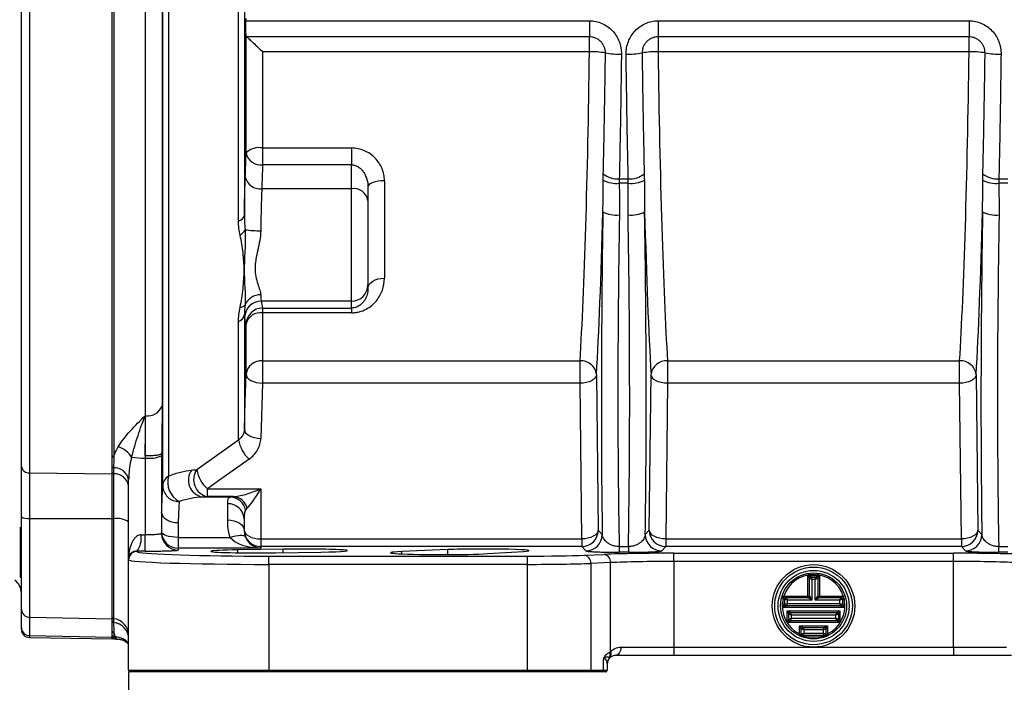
# Model space of a CAD drawing. Header units: millimetres. Extents: x 5 to 589, y 5 to 415.
# Tile 13 of 18: x 363 to 422, y 261 to 302. Entities that reach past the tile are written whole.
import ezdxf

# ---------------------------------------------------------------- set-up
doc = ezdxf.new("R2010")
doc.units = ezdxf.units.MM
doc.header["$PDSIZE"] = -1
doc.layers.add('QUOTE', color=1, linetype='Continuous')
doc.styles.add('SLDTEXTSTYLE0', font='TXT', dxfattribs={"width": 0.75})
doc.dimstyles.new('SLDDIMSTYLE0', dxfattribs={"dimtxt": 3.5, "dimasz": 6, "dimexe": 0, "dimexo": 0.0625, "dimgap": 0.875, "dimtad": 1, "dimdec": 1, "dimlfac": 2, "dimrnd": 1e-09, "dimzin": 12, "dimdsep": 46, "dimtxsty": 'SLDTEXTSTYLE0', "dimsah": 1, "dimcen": 0.09, "dimadec": 0, "dimazin": 3, "dimtfac": 1, "dimtdec": 3, "dimtofl": 0, "dimtmove": 0, "dimatfit": 3, "dimfxl": 1, "dimfrac": 2, "dimtolj": 1, "dimtzin": 12, "dimarcsym": 0})

# ---------------------------------------------------------------- blocks, each defined once
blk = doc.blocks.new('_D_12')
at = {"layer": 'Defpoints', "color": 0}
for p in [(369.168, 262.178), (452.168, 262.178), (452.168, 240.078)]:
    blk.add_point(p, dxfattribs=at)
at = {"layer": 'QUOTE', "color": 0, "lineweight": -2}
for p, q in [((369.168, 262.115), (369.168, 240.078)), ((452.168, 262.115), (452.168, 240.078)), ((375.168, 240.078), (446.168, 240.078))]:
    blk.add_line(p, q, dxfattribs=at)
at = {"layer": 'QUOTE', "color": 0}
for points in [[(375.168, 241.078), (375.168, 239.078), (369.168, 240.078)], [(446.168, 241.078), (446.168, 239.078), (452.168, 240.078)]]:
    blk.add_solid(points, dxfattribs=at)
at = {"layer": 'QUOTE', "color": 0, "insert": (410.91, 244.453), "char_height": 3.5, "attachment_point": 2, "style": 'SLDTEXTSTYLE0'}
blk.add_mtext('\\A1;166', dxfattribs=at)

msp = doc.modelspace()

# ---------------------------------------------------------------- linework, layer by layer
at = {"color": 7}
for p, q in [((371.235, 273.354), (371.235, 326.048)), ((371.592, 325.53), (371.592, 273.951)), ((375.823, 289.406), (375.823, 325.339)), ((376.18, 324.765), (376.18, 289.699)), ((363.159, 324.176), (363.159, 274.145)), ((368.168, 274.081), (368.168, 324.229)), ((368.268, 324.229), (368.268, 275.099)), ((370.194, 277.598), (370.194, 324.229)), ((362.668, 274.512), (362.668, 323.874)), ((371.193, 323.64), (371.193, 278.22)), ((376.269, 301.645), (376.269, 301.51)), ((376.269, 301.51), (397.09, 301.51)), ((397.09, 301.51), (397.09, 300.535)), ((401.246, 301.51), (420.09, 301.51)), ((401.246, 301.51), (401.246, 300.535)), ((420.09, 301.51), (420.09, 300.535)), ((376.283, 293.507), (376.283, 300.623)), ((397.09, 300.535), (376.319, 300.535)), ((397.09, 299.635), (397.09, 300.535)), ((420.09, 300.535), (401.246, 300.535)), ((401.246, 300.535), (401.246, 299.635)), ((420.09, 299.635), (420.09, 300.535)), ((377.283, 299.635), (377.283, 293.809)), ((397.09, 299.635), (377.283, 299.635)), ((420.09, 299.635), (401.246, 299.635)), ((377.283, 293.809), (382.668, 293.809)), ((377.283, 293.809), (377.283, 292.791)), ((382.668, 293.809), (382.668, 292.791)), ((382.668, 292.791), (377.283, 292.791)), ((382.668, 291.344), (382.668, 292.791)), ((384.668, 291.83), (384.668, 285.924)), ((398.896, 291.943), (399.44, 291.943)), ((421.896, 291.943), (422.44, 291.943)), ((382.668, 291.344), (377.235, 291.344)), ((382.668, 284.531), (382.668, 291.344)), ((383.668, 291.441), (383.668, 290.637)), ((399.442, 291.675), (398.893, 291.675)), ((422.442, 291.675), (421.893, 291.675)), ((383.668, 290.637), (383.668, 285.527)), ((383.668, 285.527), (383.668, 285.298)), ((382.668, 284.531), (377.197, 284.531)), ((377.283, 284.115), (382.668, 284.115)), ((377.283, 284.115), (377.283, 283.829)), ((382.668, 284.115), (382.668, 284.531)), ((382.668, 284.115), (382.668, 283.829)), ((376.18, 283.735), (376.18, 276.771)), ((377.283, 283.829), (377.283, 280.921)), ((382.668, 283.829), (377.283, 283.829)), ((375.823, 276.13), (375.823, 283.294)), ((376.283, 280.116), (376.283, 283.137)), ((377.283, 280.921), (396.519, 280.921)), ((377.283, 280.921), (377.283, 279.564)), ((396.519, 279.564), (396.519, 280.921)), ((401.817, 280.921), (419.519, 280.921)), ((401.817, 280.921), (401.817, 279.564)), ((419.519, 279.564), (419.519, 280.921)), ((397.518, 280.085), (397.622, 270.66)), ((400.714, 270.66), (400.818, 280.085)), ((420.518, 280.085), (420.622, 270.66)), ((377.283, 279.564), (377.179, 276.218)), ((396.519, 279.564), (377.283, 279.564)), ((396.623, 270.139), (396.519, 279.564)), ((401.817, 279.564), (401.713, 270.139)), ((419.519, 279.564), (401.817, 279.564)), ((419.623, 270.139), (419.519, 279.564)), ((370.168, 277.598), (370.194, 277.598)), ((370.168, 277.598), (370.168, 275.158)), ((373.294, 274.332), (375.823, 276.13)), ((370.168, 275.158), (370.168, 275.033)), ((370.168, 275.033), (370.168, 270.373)), ((371.168, 275.287), (371.168, 275.16)), ((371.168, 275.16), (371.168, 270.464)), ((362.668, 271.473), (362.668, 274.512)), ((368.259, 274.438), (368.259, 274.078)), ((363.159, 274.145), (368.168, 274.081)), ((363.159, 274.145), (363.159, 271.379)), ((368.168, 271.362), (368.168, 274.081)), ((368.259, 274.078), (368.259, 271.361)), ((369.175, 273.841), (369.168, 273.717)), ((369.168, 268.961), (369.168, 273.717)), ((375.329, 272.673), (373.618, 272.673)), ((373.937, 273.164), (377.168, 273.164)), ((373.937, 272.697), (373.937, 273.164)), ((375.531, 272.697), (373.937, 272.697)), ((377.168, 273.164), (377.168, 270.139)), ((375.168, 271.283), (375.168, 272.26)), ((362.668, 265.891), (362.668, 271.473)), ((363.159, 271.379), (368.168, 271.362)), ((363.159, 271.379), (363.159, 265.392)), ((368.168, 265.305), (368.168, 271.362)), ((368.259, 271.361), (368.259, 265.301)), ((372.168, 271.126), (372.168, 270.228)), ((376.168, 271.372), (376.168, 270.655)), ((362.668, 270.818), (362.608, 270.818)), ((362.608, 268.126), (362.608, 270.818)), ((370.168, 269.394), (370.168, 270.373)), ((397.622, 270.66), (397.866, 270.404)), ((400.47, 270.404), (400.714, 270.66)), ((420.622, 270.66), (420.866, 270.404)), ((372.168, 270.228), (372.168, 269.575)), ((372.168, 270.228), (375.317, 270.228)), ((377.168, 270.139), (377.168, 269.671)), ((377.168, 270.139), (396.623, 270.139)), ((377.168, 269.671), (377.168, 269.575)), ((396.623, 269.671), (377.168, 269.671)), ((396.623, 270.139), (396.623, 269.671)), ((396.866, 269.414), (396.623, 269.671)), ((398.889, 269.668), (398.889, 269.325)), ((398.889, 269.668), (399.447, 269.668)), ((399.447, 269.668), (399.447, 269.325)), ((401.713, 269.671), (401.47, 269.414)), ((401.713, 270.139), (401.713, 269.671)), ((401.713, 270.139), (419.623, 270.139)), ((419.623, 269.671), (401.713, 269.671)), ((419.623, 270.139), (419.623, 269.671)), ((419.866, 269.414), (419.623, 269.671)), ((421.889, 269.325), (421.889, 269.668)), ((421.889, 269.668), (422.447, 269.668)), ((369.668, 269.397), (369.668, 269.374)), ((372.168, 269.575), (372.168, 269.464)), ((377.168, 269.575), (372.168, 269.575)), ((375.774, 269.295), (375.776, 269.471)), ((378.526, 269.515), (375.776, 269.471)), ((377.668, 268.595), (377.668, 269.095)), ((377.668, 269.095), (393.336, 269.095)), ((378.062, 269.295), (380.811, 269.339)), ((378.524, 269.303), (378.526, 269.515)), ((385.709, 269.228), (385.711, 269.364)), ((388.507, 269.487), (385.711, 269.364)), ((388.502, 269.187), (388.507, 269.487)), ((390.916, 269.243), (393.086, 269.38)), ((393.336, 268.595), (393.336, 269.095)), ((396.784, 269.151), (397.982, 269.201)), ((399.447, 269.325), (398.889, 269.325)), ((402.195, 269.269), (419.141, 269.269)), ((402.195, 268.77), (402.195, 269.269)), ((419.141, 268.77), (419.141, 269.269)), ((422.447, 269.325), (421.889, 269.325)), ((369.168, 268.874), (369.168, 268.961)), ((369.168, 262.178), (369.168, 268.874)), ((393.336, 268.595), (377.668, 268.595)), ((377.668, 268.595), (377.668, 262.178)), ((393.336, 262.178), (393.336, 268.595)), ((398.365, 268.701), (397.167, 268.651)), ((397.167, 268.651), (397.167, 262.178)), ((398.365, 263.305), (398.365, 268.701)), ((402.195, 268.77), (402.195, 263.578)), ((419.141, 268.77), (402.195, 268.77)), ((419.141, 263.578), (419.141, 268.77)), ((362.608, 267.818), (362.608, 268.126)), ((410.318, 266.678), (410.318, 267.928)), ((410.418, 267.728), (410.318, 267.928)), ((410.318, 267.928), (410.518, 267.828)), ((410.318, 267.928), (411.018, 267.928)), ((410.818, 267.828), (411.018, 267.928)), ((411.018, 267.928), (410.918, 267.728)), ((411.018, 267.928), (411.018, 266.678)), ((362.608, 267.818), (362.668, 267.818)), ((410.418, 266.678), (410.418, 267.728)), ((410.568, 267.678), (410.418, 267.728)), ((410.518, 267.828), (410.568, 267.678)), ((410.518, 267.828), (410.818, 267.828)), ((410.568, 267.678), (410.568, 266.428)), ((410.768, 267.678), (410.568, 267.678)), ((410.768, 267.678), (410.818, 267.828)), ((410.918, 267.728), (410.768, 267.678)), ((410.768, 266.428), (410.768, 267.678)), ((410.918, 267.728), (410.918, 266.678)), ((408.865, 266.678), (410.318, 266.678)), ((410.318, 266.678), (410.418, 266.678)), ((410.318, 266.578), (410.318, 266.678)), ((410.418, 266.678), (410.568, 266.428)), ((410.768, 266.428), (410.918, 266.678)), ((410.918, 266.678), (411.018, 266.678)), ((411.018, 266.678), (411.018, 266.578)), ((411.018, 266.678), (412.471, 266.678)), ((408.818, 265.978), (408.818, 266.511)), ((408.818, 265.978), (408.918, 266.178)), ((409.018, 266.078), (408.818, 265.978)), ((408.918, 266.478), (408.836, 266.643)), ((408.846, 266.664), (409.018, 266.578)), ((409.068, 266.428), (408.918, 266.478)), ((408.918, 266.178), (408.918, 266.478)), ((408.918, 266.178), (409.068, 266.228)), ((409.018, 266.578), (409.068, 266.428)), ((409.018, 266.578), (410.318, 266.578)), ((409.068, 266.228), (409.018, 266.078)), ((412.318, 266.078), (409.018, 266.078)), ((410.568, 266.428), (409.068, 266.428)), ((409.068, 266.428), (409.068, 266.228)), ((409.068, 266.228), (412.268, 266.228)), ((410.568, 266.428), (410.318, 266.578)), ((411.018, 266.578), (410.768, 266.428)), ((412.268, 266.428), (410.768, 266.428)), ((411.018, 266.578), (412.318, 266.578)), ((412.268, 266.428), (412.318, 266.578)), ((412.418, 266.478), (412.268, 266.428)), ((412.268, 266.228), (412.268, 266.428)), ((412.268, 266.228), (412.418, 266.178)), ((412.318, 266.078), (412.268, 266.228)), ((412.318, 266.578), (412.49, 266.664)), ((412.518, 265.978), (412.318, 266.078)), ((412.5, 266.643), (412.418, 266.478)), ((412.418, 266.478), (412.418, 266.178)), ((412.418, 266.178), (412.518, 265.978)), ((412.518, 266.511), (412.518, 265.978)), ((362.668, 264.777), (362.668, 265.891)), ((412.518, 265.978), (408.818, 265.978)), ((409.068, 265.778), (409.268, 265.678)), ((409.068, 265.778), (412.268, 265.778)), ((409.168, 265.578), (409.068, 265.778)), ((409.068, 265.078), (409.068, 265.778)), ((409.318, 265.528), (409.168, 265.578)), ((409.168, 265.278), (409.168, 265.578)), ((409.268, 265.678), (409.318, 265.528)), ((409.268, 265.678), (412.068, 265.678)), ((409.318, 265.528), (409.318, 265.328)), ((412.018, 265.528), (409.318, 265.528)), ((412.018, 265.528), (412.068, 265.678)), ((412.168, 265.578), (412.018, 265.528)), ((412.018, 265.328), (412.018, 265.528)), ((412.068, 265.678), (412.268, 265.778)), ((412.268, 265.778), (412.168, 265.578)), ((412.168, 265.578), (412.168, 265.278)), ((412.268, 265.778), (412.268, 265.078)), ((363.159, 265.392), (368.168, 265.305)), ((363.159, 265.392), (363.159, 264.278)), ((368.168, 264.191), (368.168, 265.305)), ((368.259, 265.301), (368.259, 265.071)), ((409.068, 265.078), (409.168, 265.278)), ((409.268, 265.178), (409.068, 265.078)), ((412.268, 265.078), (409.068, 265.078)), ((409.168, 265.278), (409.318, 265.328)), ((409.318, 265.328), (409.268, 265.178)), ((412.068, 265.178), (409.268, 265.178)), ((409.318, 265.328), (412.018, 265.328)), ((412.068, 265.178), (412.018, 265.328)), ((412.018, 265.328), (412.168, 265.278)), ((412.268, 265.078), (412.068, 265.178)), ((412.168, 265.278), (412.268, 265.078)), ((362.668, 264.665), (362.668, 264.777)), ((368.268, 264.45), (368.268, 264.191)), ((409.918, 264.678), (409.818, 264.878)), ((409.818, 264.878), (410.018, 264.778)), ((409.818, 264.379), (409.818, 264.878)), ((409.818, 264.878), (411.518, 264.878)), ((409.874, 264.29), (409.918, 264.378)), ((409.918, 264.378), (409.918, 264.678)), ((410.068, 264.628), (409.918, 264.678)), ((409.918, 264.378), (410.068, 264.428)), ((410.018, 264.778), (410.068, 264.628)), ((410.018, 264.778), (411.318, 264.778)), ((410.068, 264.428), (410.018, 264.278)), ((410.068, 264.628), (410.068, 264.428)), ((411.268, 264.628), (410.068, 264.628)), ((410.068, 264.428), (411.268, 264.428)), ((411.268, 264.628), (411.318, 264.778)), ((411.418, 264.678), (411.268, 264.628)), ((411.268, 264.428), (411.268, 264.628)), ((411.318, 264.278), (411.268, 264.428)), ((411.268, 264.428), (411.418, 264.378)), ((411.318, 264.778), (411.518, 264.878)), ((411.518, 264.878), (411.418, 264.678)), ((411.418, 264.678), (411.418, 264.378)), ((411.418, 264.378), (411.462, 264.29)), ((411.518, 264.878), (411.518, 264.379)), ((363.159, 264.278), (368.168, 264.191)), ((363.159, 264.278), (363.159, 264.165)), ((363.159, 264.165), (368.168, 264.078)), ((368.168, 264.078), (368.168, 264.191)), ((368.374, 264.191), (368.268, 264.191)), ((368.268, 264.191), (368.268, 264.078)), ((368.268, 264.078), (368.428, 264.078)), ((410.018, 264.278), (409.953, 264.245)), ((411.318, 264.278), (410.018, 264.278)), ((411.383, 264.245), (411.318, 264.278)), ((398.989, 263.578), (402.195, 263.578)), ((402.195, 263.578), (402.195, 263.078)), ((402.195, 263.578), (410.668, 263.578)), ((410.668, 263.578), (419.141, 263.578)), ((419.141, 263.578), (422.347, 263.578)), ((419.141, 263.578), (419.141, 263.078)), ((397.934, 262.178), (397.934, 262.861)), ((398.168, 262.598), (398.168, 262.178)), ((402.195, 263.078), (398.668, 263.078)), ((419.141, 263.078), (402.195, 263.078)), ((422.668, 263.078), (419.141, 263.078)), ((369.168, 262.178), (377.668, 262.178)), ((377.668, 262.078), (369.268, 262.078)), ((377.668, 262.078), (377.668, 262.178)), ((377.668, 262.178), (393.336, 262.178)), ((393.336, 262.078), (377.668, 262.078)), ((393.336, 262.178), (393.336, 262.078)), ((393.336, 262.178), (397.167, 262.178)), ((397.09, 262.078), (393.336, 262.078)), ((397.857, 262.078), (397.09, 262.078)), ((397.167, 262.178), (397.934, 262.178)), ((398.068, 262.078), (397.857, 262.078)), ((397.934, 262.178), (398.168, 262.178))]:
    msp.add_line(p, q, dxfattribs=at)
at = {"color": 7, "flags": 128}
for points in [[(384.668, 291.83), (384.473, 291.823), (384.285, 291.801), (384.112, 291.765), (383.961, 291.716), (383.836, 291.657), (383.744, 291.59), (383.687, 291.517), (383.668, 291.441)], [(383.668, 285.298), (383.687, 285.42), (383.744, 285.538), (383.836, 285.646), (383.961, 285.741), (384.112, 285.819), (384.285, 285.876), (384.473, 285.912), (384.668, 285.924)], [(376.18, 276.771), (376.232, 278.465), (376.283, 280.116)], [(376.283, 280.116), (376.302, 280.012), (376.359, 279.912), (376.452, 279.818), (376.576, 279.735), (376.728, 279.665), (376.9, 279.613), (377.088, 279.578), (377.283, 279.564)], [(397.518, 280.085), (397.493, 279.984), (397.433, 279.886), (397.338, 279.797), (397.214, 279.718), (397.064, 279.654), (396.894, 279.605), (396.71, 279.575), (396.519, 279.564)], [(401.817, 279.564), (401.626, 279.575), (401.442, 279.605), (401.272, 279.654), (401.122, 279.718), (400.998, 279.797), (400.903, 279.886), (400.843, 279.984), (400.818, 280.085)], [(420.518, 280.085), (420.493, 279.984), (420.433, 279.886), (420.338, 279.797), (420.214, 279.718), (420.064, 279.654), (419.894, 279.605), (419.71, 279.575), (419.519, 279.564)], [(376.18, 276.771), (376.199, 276.667), (376.256, 276.566), (376.349, 276.472), (376.473, 276.389), (376.624, 276.319), (376.797, 276.267), (376.984, 276.232), (377.179, 276.218)], [(376.466, 274.963), (374.609, 273.643), (373.937, 273.164)], [(375.168, 271.283), (375.363, 271.271), (375.551, 271.235), (375.724, 271.177), (375.875, 271.099), (375.999, 271.004), (376.092, 270.895), (376.149, 270.777), (376.168, 270.655)], [(372.168, 270.228), (371.973, 270.234), (371.785, 270.254), (371.612, 270.286), (371.461, 270.329), (371.336, 270.382), (371.244, 270.442), (371.187, 270.506), (371.168, 270.574)], [(375.317, 270.228), (375.483, 270.281), (375.644, 270.322), (375.794, 270.349), (375.929, 270.361), (376.045, 270.357), (376.137, 270.339), (376.204, 270.306), (376.243, 270.26)], [(376.168, 270.67), (376.187, 270.567), (376.244, 270.467), (376.336, 270.375), (376.461, 270.295), (376.612, 270.229), (376.785, 270.18), (376.973, 270.149), (377.168, 270.139)], [(397.622, 270.66), (397.597, 270.559), (397.537, 270.462), (397.442, 270.372), (397.318, 270.294), (397.168, 270.229), (396.998, 270.181), (396.814, 270.15), (396.623, 270.139)], [(401.713, 270.139), (401.522, 270.15), (401.338, 270.181), (401.168, 270.229), (401.018, 270.294), (400.894, 270.372), (400.799, 270.462), (400.739, 270.559), (400.714, 270.66)], [(420.622, 270.66), (420.597, 270.559), (420.537, 270.462), (420.442, 270.372), (420.318, 270.294), (420.168, 270.229), (419.998, 270.181), (419.814, 270.15), (419.623, 270.139)], [(398.989, 263.578), (398.982, 263.48), (398.964, 263.386), (398.935, 263.3), (398.895, 263.224), (398.846, 263.162), (398.791, 263.116), (398.731, 263.087), (398.668, 263.078)]]:
    msp.add_lwpolyline(points, dxfattribs=at)
at = {"color": 7}
for radius in [2.5, 2.35, 2.15, 2]:
    msp.add_circle((410.668, 266.078), radius, dxfattribs=at)
for centre, radius, start, end in [((397.19, 294.326), 5.31, 80.60001, 91.08797), ((398.926, 304.741), 5.248, 260.4813, 271.09517), ((399.41, 304.741), 5.248, 268.90483, 279.5187), ((401.145, 294.326), 5.31, 88.91203, 99.39999), ((420.19, 294.326), 5.31, 80.60001, 91.08797), ((421.926, 304.741), 5.248, 260.4813, 271.09517), ((377.065, 292.727), 1.104, 78.61724, 135.06632), ((377.177, 293.699), 0.914, 192.17852, 276.65508), ((377.129, 292.252), 0.914, 192.12507, 276.64615), ((398.717, 293.378), 1.713, 242.35584, 275.9148), ((398.779, 293.305), 1.367, 231.48302, 274.90844), ((399.557, 293.305), 1.367, 265.09156, 308.51698), ((399.619, 293.378), 1.713, 264.0852, 297.64416), ((421.717, 293.378), 1.713, 242.35584, 275.9148), ((421.779, 293.305), 1.367, 231.48302, 274.90844), ((382.793, 290.46), 0.893, 11.42175, 98.04947), ((398.698, 291.423), 1.68, 241.82304, 277.03666), ((399.638, 291.423), 1.68, 262.96334, 298.17696), ((421.698, 291.423), 1.68, 241.82304, 277.03666), ((375.759, 289.847), 0.446, 278.27525, 340.63861), ((375.479, 289.217), 0.826, 302.35612, 334.20993), ((377.107, 295.373), 6.575, 262.27285, 270.52747), ((382.67, 285.529), 0.998, 269.89099, 359.89057), ((377.147, 283.914), 1.004, 88.79876, 156.85713), ((375.88, 284.631), 0.47, 274.98397, 316.78702), ((377.197, 283.53), 1, 90.01108, 178.85483), ((377.283, 283.115), 1, 89.99623, 178.72608), ((375.623, 283.821), 0.564, 290.80901, 351.25746), ((377.163, 282.933), 0.903, 82.3896, 166.94722), ((377.206, 279.993), 0.931, 85.28624, 172.37612), ((396.576, 279.975), 0.948, 6.67601, 93.48451), ((401.76, 279.975), 0.948, 86.51549, 173.32399), ((419.576, 279.975), 0.948, 6.67601, 93.48451), ((370.336, 278.482), 0.896, 260.84593, 342.99539), ((368.127, 274.316), 1.447, 32.21681, 73.65272), ((377.939, 276.535), 2.154, 190.8378, 226.859), ((368.255, 275.187), 0.0892, 191.47354, 278.07419), ((370.095, 280.177), 5.144, 261.68503, 270.81122), ((370.414, 277.103), 2.084, 263.22087, 291.21203), ((363.108, 274.589), 0.447, 189.92714, 276.61602), ((368.253, 274.524), 0.0867, 189.60185, 273.58865), ((368.313, 273.572), 0.867, 9.60185, 93.58865), ((368.254, 274.165), 0.087, 189.16084, 273.29473), ((368.309, 273.21), 0.87, 9.16084, 93.29473), ((371.995, 273.305), 0.762, 121.99134, 176.30924), ((372.835, 273.562), 1.303, 162.6043, 242.55366), ((373.837, 273.702), 1.051, 145.04683, 257.97749), ((374.151, 273.725), 1.05, 144.70533, 258.21124), ((375.408, 274.735), 2.152, 190.79067, 226.8705), ((372.208, 273.379), 0.974, 181.47594, 271.54328), ((375.288, 271.695), 0.979, 11.09492, 87.58206), ((375.457, 271.78), 0.92, 14.05807, 85.39115), ((375.221, 271.312), 0.949, 3.58223, 93.18202), ((363.042, 272.095), 0.726, 238.9248, 279.25881), ((368.239, 271.492), 0.132, 237.73392, 278.82553), ((368.462, 270.054), 1.323, 57.73392, 98.82553), ((362.608, 270.943), 0.125, 250.76933, 270), ((368.672, 270.173), 1.263, 322.08078, 9.28863), ((372.168, 270.574), 1, 180.01746, 270.01745), ((372.168, 270.464), 1, 180.01746, 270.01745), ((377.168, 270.671), 1, 180.01746, 270.01745), ((396.621, 270.672), 1.001, 270.07592, 359.35165), ((396.865, 270.415), 1.001, 270.07592, 359.35165), ((401.471, 270.415), 1.001, 180.64835, 269.92408), ((401.715, 270.672), 1.001, 180.64835, 269.92408), ((419.621, 270.672), 1.001, 270.07592, 359.35165), ((419.865, 270.415), 1.001, 270.07592, 359.35165), ((369.668, 268.874), 0.5, 89.98255, 179.98254), ((396.703, 268.692), 0.466, 354.96048, 79.98067), ((397.901, 268.742), 0.466, 354.96048, 79.98067), ((410.668, 266.078), 1.9, 18.40848, 161.59152), ((361.668, 266.845), 1, 0, 52.95093), ((362.608, 267.693), 0.125, 90, 109.23067), ((410.518, 267.728), 0.1, 90, 180), ((410.818, 267.728), 0.1, 0, 90), ((410.318, 266.678), 0.1, 270, 0), ((411.018, 266.678), 0.1, 180, 270), ((410.668, 266.078), 1.9, 166.82645, 243.42503), ((409.018, 266.478), 0.1, 90, 180), ((409.018, 266.178), 0.1, 180, 270), ((410.668, 266.078), 1.9, 296.57497, 13.17355), ((412.318, 266.478), 0.1, 0, 90), ((412.318, 266.178), 0.1, 270, 0), ((363.167, 265.891), 0.499, 180.08484, 269.08861), ((409.268, 265.578), 0.1, 90, 180), ((412.068, 265.578), 0.1, 0, 90), ((368.268, 265.4), 0.0998, 180.07636, 264.8805), ((368.268, 265.17), 0.0998, 180.07636, 264.8805), ((368.17, 264.307), 0.998, 0.07636, 84.8805), ((368.17, 264.076), 0.998, 0.07636, 84.8805), ((409.268, 265.278), 0.1, 180, 270), ((412.068, 265.278), 0.1, 270, 0), ((363.167, 264.777), 0.499, 180.08484, 269.08861), ((363.168, 264.665), 0.5, 180, 269), ((368.268, 264.55), 0.0998, 180.08686, 270.0866), ((368.268, 264.291), 0.0998, 180.08686, 270.0866), ((370.168, 265.075), 2, 198.19487, 206.21933), ((410.018, 264.678), 0.1, 90, 180), ((410.018, 264.378), 0.1, 180, 270), ((411.318, 264.678), 0.1, 0, 90), ((411.318, 264.378), 0.1, 270, 0), ((368.268, 264.178), 0.1, 180, 270), ((368.378, 263.195), 0.997, 37.52054, 90.22187), ((397.973, 263.112), 0.374, 330.97672, 23.72078), ((398.06, 263.155), 0.34, 321.17409, 26.29281), ((398.077, 263.16), 0.331, 319.44205, 27.22627), ((398.668, 262.578), 0.5, 132.75853, 180), ((398.653, 262.597), 0.485, 136.6435, 179.91298), ((369.268, 262.178), 0.1, 180, 270), ((397.077, 262.167), 0.0907, 278.55169, 6.54087), ((397.844, 262.167), 0.0907, 278.55169, 6.54087), ((398.068, 262.178), 0.1, 270, 0)]:
    msp.add_arc(centre, radius, start, end, dxfattribs=at)
for centre, major_axis, ratio, start_param, end_param in [((396.242, 301.578), (0.259, 25), 0.034811, 3.740295, 4.634973), ((402.094, 301.578), (-0.259, 25), 0.034811, 1.648213, 2.54289), ((419.242, 301.578), (0.259, 25), 0.034811, 3.740295, 4.634973), ((397.241, 301.568), (0.259, 26), 0.033473, 3.740268, 4.249139), ((398.688, 285.505), (0.25, 25.131), 0.033473, 1.393642, 2.215768), ((399.648, 285.505), (-0.25, 25.131), 0.033473, 4.067418, 4.889543), ((401.095, 301.568), (-0.259, 26), 0.033473, 2.034046, 2.542917), ((420.241, 301.568), (0.259, 26), 0.033473, 3.740268, 4.249139), ((421.688, 285.505), (0.25, 25.131), 0.033473, 1.393642, 2.215768), ((399.688, 285.495), (0.25, 24.131), 0.034859, 1.39367, 2.286496), ((398.648, 285.495), (-0.25, 24.131), 0.034859, 3.99669, 4.889515), ((422.688, 285.495), (0.25, 24.131), 0.034859, 1.39367, 2.286496), ((377.168, 272.623), (2, 0), 0.063952, 2.529361, 2.737286), ((377.168, 273.695), (1.99, 0.896), 0.222994, 3.653739, 4.612304), ((377.168, 273.695), (0.973, 1.771), 0.130012, 3.521434, 4.479999), ((377.168, 271.625), (1, 0), 0.65898, 2.529361, 2.737286), ((377.168, 270.574), (-0.722, 0.742), 0.932572, 1.152232, 2.334383), ((377.168, 270.574), (2, -0.047), 0.499493, 3.541853, 4.724004), ((377.668, 269.374), (8, 0), 0.034921, 3.141593, 3.242793), ((377.668, 269.374), (8, 0), 0.034921, 3.242793, 4.712389), ((376.918, 269.383), (2.762, 0), 0.034921, 1.997172, 5.139269), ((379.668, 269.427), (2.761, 0), 0.034921, 5.139269, 8.280357), ((388.168, 269.296), (3.139, 0), 0.034921, 2.469812, 5.779018), ((390.668, 269.427), (2.761, 0), 0.034921, 5.779018, 8.752997), ((393.336, 269.252), (4.5, 0), 0.034921, 4.712389, 5.585054), ((402.195, 269.077), (5.5, 0), 0.034921, 1.570796, 2.443461), ((419.141, 269.077), (5.5, 0), 0.034921, 0.698132, 1.570796), ((377.668, 268.874), (8.5, 0), 0.032867, 3.141593, 4.712389), ((393.336, 268.752), (5, 0), 0.031429, 4.712389, 5.585054), ((402.195, 268.577), (5, 0), 0.038413, 1.570796, 2.443461), ((419.141, 268.577), (5, 0), 0.038413, 0.698132, 1.570796)]:
    msp.add_ellipse(centre, major_axis=major_axis, ratio=ratio, start_param=start_param, end_param=end_param, dxfattribs=at)
for points, knots in [([(376.283, 300.623), (376.281, 300.665), (376.279, 300.717), (376.276, 300.841), (376.274, 300.912), (376.272, 301.067), (376.271, 301.152), (376.27, 301.327), (376.269, 301.418), (376.269, 301.51)], [0, 0, 0, 0, 0.25, 0.25, 0.5, 0.5, 0.75, 0.75, 1, 1, 1, 1]), ([(397.09, 301.51), (397.22, 301.51), (397.349, 301.497), (397.602, 301.444), (397.727, 301.404), (397.965, 301.3), (398.077, 301.236), (398.289, 301.087), (398.388, 301.001), (398.567, 300.812), (398.648, 300.708), (398.785, 300.489), (398.843, 300.374), (398.936, 300.131), (398.971, 300.005), (399.017, 299.752), (399.028, 299.624), (399.026, 299.494)], [0, 0, 0, 0, 0.125, 0.125, 0.25, 0.25, 0.375, 0.375, 0.5, 0.5, 0.625, 0.625, 0.75, 0.75, 0.875, 0.875, 1, 1, 1, 1]), ([(399.31, 299.494), (399.308, 299.624), (399.319, 299.753), (399.365, 300.006), (399.4, 300.133), (399.494, 300.374), (399.551, 300.49), (399.689, 300.709), (399.77, 300.813), (399.948, 301.002), (400.048, 301.088), (400.259, 301.237), (400.372, 301.3), (400.61, 301.404), (400.735, 301.444), (400.987, 301.497), (401.115, 301.51), (401.246, 301.51)], [0, 0, 0, 0, 0.125, 0.125, 0.25, 0.25, 0.375, 0.375, 0.5, 0.5, 0.625, 0.625, 0.75, 0.75, 0.875, 0.875, 1, 1, 1, 1]), ([(420.09, 301.51), (420.22, 301.51), (420.349, 301.497), (420.602, 301.444), (420.727, 301.404), (420.965, 301.3), (421.077, 301.236), (421.289, 301.087), (421.388, 301.001), (421.567, 300.812), (421.648, 300.708), (421.785, 300.489), (421.843, 300.374), (421.936, 300.131), (421.971, 300.005), (422.017, 299.752), (422.028, 299.624), (422.026, 299.494)], [0, 0, 0, 0, 0.125, 0.125, 0.25, 0.25, 0.375, 0.375, 0.5, 0.5, 0.625, 0.625, 0.75, 0.75, 0.875, 0.875, 1, 1, 1, 1]), ([(376.319, 300.535), (376.337, 300.521), (376.361, 300.502), (376.416, 300.453), (376.448, 300.424), (376.554, 300.329), (376.635, 300.254), (376.81, 300.09), (376.901, 300.003), (377.089, 299.824), (377.187, 299.729), (377.283, 299.635)], [0, 0, 0, 0, 0.125, 0.125, 0.25, 0.25, 0.5, 0.5, 0.75, 0.75, 1, 1, 1, 1]), ([(398.058, 299.565), (398.059, 299.693), (398.035, 299.819), (397.963, 299.996), (397.933, 300.051), (397.863, 300.157), (397.822, 300.207), (397.732, 300.297), (397.682, 300.338), (397.576, 300.408), (397.52, 300.437), (397.403, 300.486), (397.341, 300.504), (397.217, 300.529), (397.154, 300.535), (397.09, 300.535)], [0, 0, 0, 0, 0.25, 0.25, 0.375, 0.375, 0.5, 0.5, 0.625, 0.625, 0.75, 0.75, 0.875, 0.875, 1, 1, 1, 1]), ([(401.246, 300.535), (401.182, 300.535), (401.119, 300.529), (400.995, 300.504), (400.933, 300.486), (400.816, 300.437), (400.76, 300.408), (400.654, 300.337), (400.604, 300.297), (400.514, 300.207), (400.473, 300.157), (400.403, 300.051), (400.373, 299.995), (400.325, 299.878), (400.307, 299.816), (400.283, 299.692), (400.277, 299.629), (400.278, 299.565)], [0, 0, 0, 0, 0.125, 0.125, 0.25, 0.25, 0.375, 0.375, 0.5, 0.5, 0.625, 0.625, 0.75, 0.75, 0.875, 0.875, 1, 1, 1, 1]), ([(421.058, 299.565), (421.059, 299.693), (421.035, 299.819), (420.963, 299.996), (420.933, 300.051), (420.863, 300.157), (420.822, 300.207), (420.732, 300.297), (420.682, 300.338), (420.576, 300.408), (420.52, 300.437), (420.403, 300.486), (420.341, 300.504), (420.217, 300.529), (420.154, 300.535), (420.09, 300.535)], [0, 0, 0, 0, 0.25, 0.25, 0.375, 0.375, 0.5, 0.5, 0.625, 0.625, 0.75, 0.75, 0.875, 0.875, 1, 1, 1, 1]), ([(397.928, 292.236), (397.955, 293.41), (397.979, 294.611), (398.023, 297.067), (398.042, 298.309), (398.058, 299.565)], [0, 0, 0, 0, 0.5, 0.5, 1, 1, 1, 1]), ([(399.026, 299.494), (399.01, 298.2), (398.991, 296.92), (398.947, 294.39), (398.923, 293.153), (398.896, 291.943)], [0, 0, 0, 0, 0.5, 0.5, 1, 1, 1, 1]), ([(399.44, 291.943), (399.413, 293.153), (399.388, 294.39), (399.345, 296.92), (399.326, 298.2), (399.31, 299.494)], [0, 0, 0, 0, 0.5, 0.5, 1, 1, 1, 1]), ([(400.278, 299.565), (400.294, 298.309), (400.313, 297.067), (400.356, 294.611), (400.381, 293.41), (400.408, 292.236)], [0, 0, 0, 0, 0.5, 0.5, 1, 1, 1, 1]), ([(420.928, 292.236), (420.955, 293.41), (420.979, 294.611), (421.023, 297.067), (421.042, 298.309), (421.058, 299.565)], [0, 0, 0, 0, 0.5, 0.5, 1, 1, 1, 1]), ([(422.026, 299.494), (422.01, 298.2), (421.991, 296.92), (421.947, 294.39), (421.923, 293.153), (421.896, 291.943)], [0, 0, 0, 0, 0.5, 0.5, 1, 1, 1, 1]), ([(384.668, 291.83), (384.668, 291.955), (384.655, 292.079), (384.606, 292.323), (384.568, 292.445), (384.471, 292.678), (384.412, 292.79), (384.27, 293.005), (384.188, 293.107), (384.006, 293.293), (383.906, 293.378), (383.688, 293.529), (383.572, 293.593), (383.328, 293.699), (383.199, 293.741), (382.937, 293.795), (382.804, 293.809), (382.668, 293.809)], [0, 0, 0, 0, 0.125, 0.125, 0.25, 0.25, 0.375, 0.375, 0.5, 0.5, 0.625, 0.625, 0.75, 0.75, 0.875, 0.875, 1, 1, 1, 1]), ([(382.668, 292.791), (382.746, 292.791), (382.822, 292.778), (382.969, 292.73), (383.039, 292.694), (383.166, 292.608), (383.224, 292.556), (383.33, 292.443), (383.377, 292.382), (383.46, 292.252), (383.496, 292.184), (383.558, 292.043), (383.584, 291.971), (383.647, 291.748), (383.668, 291.595), (383.668, 291.441)], [0, 0, 0, 0, 0.125, 0.125, 0.25, 0.25, 0.375, 0.375, 0.5, 0.5, 0.625, 0.625, 0.75, 0.75, 1, 1, 1, 1]), ([(376.18, 289.699), (376.187, 290.145), (376.195, 290.567), (376.209, 291.167), (376.214, 291.36), (376.224, 291.724), (376.229, 291.897), (376.235, 292.06)], [0, 0, 0, 0, 0.5, 0.5, 0.75, 0.75, 1, 1, 1, 1]), ([(397.922, 291.861), (397.923, 291.934), (397.924, 292.007), (397.925, 292.079), (397.925, 292.132), (397.927, 292.184), (397.928, 292.236)], [0, 0, 0, 0, 0.00046253, 0.00046253, 0.00046253, 0.0007968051, 0.0007968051, 0.0007968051, 0.0007968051]), ([(400.408, 292.236), (400.409, 292.184), (400.41, 292.132), (400.411, 292.079), (400.412, 292.007), (400.413, 291.934), (400.414, 291.861)], [0, 0, 0, 0, 0.0003342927, 0.0003342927, 0.0003342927, 0.000796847, 0.000796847, 0.000796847, 0.000796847]), ([(420.922, 291.861), (420.923, 291.934), (420.924, 292.007), (420.925, 292.079), (420.925, 292.132), (420.927, 292.184), (420.928, 292.236)], [0, 0, 0, 0, 0.00046253, 0.00046253, 0.00046253, 0.0007968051, 0.0007968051, 0.0007968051, 0.0007968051]), ([(377.235, 291.344), (377.227, 291.174), (377.221, 290.991), (377.208, 290.599), (377.202, 290.389), (377.19, 289.958), (377.185, 289.734), (377.178, 289.388), (377.176, 289.27), (377.171, 289.034), (377.169, 288.916), (377.168, 288.798)], [0, 0, 0, 0, 0.25, 0.25, 0.5, 0.5, 0.75, 0.75, 0.875, 0.875, 1, 1, 1, 1]), ([(375.921, 288.519), (375.887, 288.657), (375.862, 288.8), (375.831, 289.096), (375.823, 289.248), (375.823, 289.406)], [0, 0, 0, 0, 0.5, 0.5, 1, 1, 1, 1]), ([(376.223, 288.858), (376.239, 288.637), (376.24, 288.423), (376.232, 288), (376.223, 287.793), (376.203, 287.382), (376.192, 287.18), (376.176, 286.782), (376.172, 286.586), (376.172, 286.2), (376.177, 286.01), (376.192, 285.639), (376.203, 285.458), (376.223, 285.107), (376.232, 284.937), (376.24, 284.611), (376.239, 284.454), (376.223, 284.309)], [0, 0, 0, 0, 0.125, 0.125, 0.25, 0.25, 0.375, 0.375, 0.5, 0.5, 0.625, 0.625, 0.75, 0.75, 0.875, 0.875, 1, 1, 1, 1]), ([(377.168, 288.798), (377.164, 288.597), (377.14, 288.399), (377.075, 288.007), (377.032, 287.812), (376.948, 287.43), (376.907, 287.244), (376.86, 286.969), (376.847, 286.878), (376.829, 286.697), (376.824, 286.607), (376.824, 286.346), (376.843, 286.178), (376.905, 285.868), (376.947, 285.723), (377.031, 285.455), (377.074, 285.333), (377.14, 285.109), (377.164, 285.007), (377.168, 284.918)], [0, 0, 0, 0, 0.125, 0.125, 0.25, 0.25, 0.375, 0.375, 0.4375, 0.4375, 0.5, 0.5, 0.625, 0.625, 0.75, 0.75, 0.875, 0.875, 1, 1, 1, 1]), ([(375.921, 284.163), (375.964, 284.35), (375.997, 284.537), (376.054, 284.91), (376.078, 285.096), (376.139, 285.654), (376.162, 286.025), (376.162, 286.756), (376.139, 287.116), (376.078, 287.649), (376.054, 287.826), (375.997, 288.176), (375.964, 288.35), (375.921, 288.519)], [0, 0, 0, 0, 0.125, 0.125, 0.25, 0.25, 0.5, 0.5, 0.75, 0.75, 0.875, 0.875, 1, 1, 1, 1]), ([(382.668, 283.829), (382.748, 283.829), (382.827, 283.834), (382.984, 283.854), (383.062, 283.868), (383.286, 283.926), (383.426, 283.981), (383.683, 284.115), (383.798, 284.193), (384.007, 284.365), (384.1, 284.46), (384.262, 284.657), (384.333, 284.761), (384.454, 284.979), (384.505, 285.092), (384.626, 285.437), (384.668, 285.676), (384.668, 285.924)], [0, 0, 0, 0, 0.0625, 0.0625, 0.125, 0.125, 0.25, 0.25, 0.375, 0.375, 0.5, 0.5, 0.625, 0.625, 0.75, 0.75, 1, 1, 1, 1]), ([(383.668, 285.298), (383.668, 285.175), (383.652, 285.055), (383.588, 284.823), (383.54, 284.709), (383.44, 284.548), (383.402, 284.496), (383.312, 284.394), (383.26, 284.345), (383.139, 284.253), (383.067, 284.21), (382.937, 284.158), (382.889, 284.143), (382.784, 284.121), (382.726, 284.115), (382.668, 284.115)], [0, 0, 0, 0, 0.25, 0.25, 0.5, 0.5, 0.625, 0.625, 0.75, 0.75, 0.875, 0.875, 0.9375, 0.9375, 1, 1, 1, 1]), ([(377.168, 284.918), (377.17, 284.865), (377.172, 284.816), (377.176, 284.73), (377.178, 284.692), (377.186, 284.595), (377.191, 284.552), (377.197, 284.531)], [0, 0, 0, 0, 0.25, 0.25, 0.5, 0.5, 1, 1, 1, 1]), ([(375.823, 283.294), (375.823, 283.431), (375.831, 283.572), (375.862, 283.862), (375.887, 284.01), (375.921, 284.163)], [0, 0, 0, 0, 0.5, 0.5, 1, 1, 1, 1]), ([(376.283, 283.137), (376.272, 283.195), (376.26, 283.253), (376.248, 283.311), (376.232, 283.391), (376.215, 283.47), (376.197, 283.55)], [0, 0, 0, 0, 0.004000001, 0.004000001, 0.004000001, 0.009534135, 0.009534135, 0.009534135, 0.009534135]), ([(371.193, 278.22), (371.193, 277.802), (371.191, 277.346), (371.185, 276.608), (371.182, 276.352), (371.176, 275.832), (371.172, 275.568), (371.168, 275.299)], [0, 0, 0, 0, 0.5, 0.5, 0.75, 0.75, 1, 1, 1, 1]), ([(368.534, 275.704), (368.734, 276.04), (368.992, 276.36), (369.556, 276.985), (369.862, 277.29), (370.168, 277.598)], [0, 0, 0, 0, 0.5, 0.5, 1, 1, 1, 1]), ([(369.351, 275.087), (369.406, 275.312), (369.468, 275.534), (369.599, 275.972), (369.667, 276.188), (369.807, 276.608), (369.878, 276.814), (370.022, 277.214), (370.095, 277.409), (370.168, 277.598)], [0, 0, 0, 0, 0.25, 0.25, 0.5, 0.5, 0.75, 0.75, 1, 1, 1, 1]), ([(370.168, 275.158), (370.172, 275.383), (370.176, 275.603), (370.182, 276.037), (370.185, 276.251), (370.192, 276.867), (370.194, 277.248), (370.194, 277.598)], [0, 0, 0, 0, 0.25, 0.25, 0.5, 0.5, 1, 1, 1, 1]), ([(376.18, 276.771), (376.178, 276.709), (376.169, 276.649), (376.136, 276.531), (376.112, 276.472), (376.02, 276.308), (375.932, 276.209), (375.823, 276.13)], [0, 0, 0, 0, 0.25, 0.25, 0.5, 0.5, 1, 1, 1, 1]), ([(376.466, 274.963), (376.575, 275.041), (376.674, 275.128), (376.847, 275.317), (376.921, 275.419), (377.043, 275.633), (377.091, 275.748), (377.157, 275.979), (377.176, 276.097), (377.179, 276.218)], [0, 0, 0, 0, 0.25, 0.25, 0.5, 0.5, 0.75, 0.75, 1, 1, 1, 1]), ([(368.268, 275.099), (368.298, 275.2), (368.336, 275.302), (368.424, 275.504), (368.476, 275.605), (368.534, 275.704)], [0, 0, 0, 0, 0.5, 0.5, 1, 1, 1, 1]), ([(369.351, 275.087), (369.334, 275.02), (369.268, 274.761), (369.195, 274.345), (369.181, 273.996), (369.175, 273.841)], [0, 0, 0, 0, 0.163009, 0.628725, 1, 1, 1, 1]), ([(371.168, 275.299), (371.166, 275.289), (371.159, 275.279), (371.131, 275.26), (371.111, 275.251), (371.06, 275.233), (371.029, 275.225), (370.956, 275.21), (370.914, 275.202), (370.822, 275.189), (370.772, 275.184), (370.664, 275.174), (370.606, 275.169), (370.487, 275.163), (370.425, 275.161), (370.297, 275.158), (370.232, 275.157), (370.168, 275.158)], [0, 0, 0, 0, 0.125, 0.125, 0.25, 0.25, 0.375, 0.375, 0.5, 0.5, 0.625, 0.625, 0.75, 0.75, 0.875, 0.875, 1, 1, 1, 1]), ([(371.168, 275.299), (371.168, 275.299), (371.168, 275.299), (371.168, 275.298), (371.168, 275.298), (371.168, 275.297), (371.168, 275.295), (371.168, 275.293), (371.168, 275.29), (371.168, 275.287)], [0, 0, 0, 0, 0.00001185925, 0.00001185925, 0.00001185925, 0.00002716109, 0.00002716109, 0.00002716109, 0.00005332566, 0.00005332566, 0.00005332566, 0.00005332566]), ([(371.592, 273.951), (371.843, 274.046), (372.085, 274.125), (372.548, 274.245), (372.769, 274.286), (372.975, 274.304)], [0, 0, 0, 0, 0.5, 0.5, 1, 1, 1, 1]), ([(371.168, 271.722), (371.174, 271.904), (371.18, 272.076), (371.191, 272.399), (371.197, 272.55), (371.214, 272.963), (371.225, 273.185), (371.235, 273.354)], [0, 0, 0, 0, 0.25, 0.25, 0.5, 0.5, 1, 1, 1, 1]), ([(373.618, 272.673), (373.407, 272.661), (373.183, 272.629), (372.72, 272.538), (372.48, 272.477), (372.234, 272.406)], [0, 0, 0, 0, 0.5, 0.5, 1, 1, 1, 1]), ([(375.168, 272.26), (375.168, 272.384), (375.175, 272.48), (375.21, 272.584), (375.226, 272.612), (375.269, 272.653), (375.296, 272.667), (375.329, 272.673)], [0, 0, 0, 0, 0.5, 0.5, 0.75, 0.75, 1, 1, 1, 1]), ([(372.234, 272.406), (372.224, 272.273), (372.214, 272.098), (372.197, 271.773), (372.191, 271.654), (372.18, 271.401), (372.174, 271.267), (372.168, 271.126)], [0, 0, 0, 0, 0.5, 0.5, 0.75, 0.75, 1, 1, 1, 1]), ([(371.168, 271.722), (371.168, 271.683), (371.175, 271.645), (371.2, 271.57), (371.219, 271.533), (371.269, 271.461), (371.3, 271.427), (371.373, 271.363), (371.415, 271.332), (371.553, 271.25), (371.664, 271.205), (371.905, 271.144), (372.038, 271.127), (372.168, 271.126)], [0, 0, 0, 0, 0.125, 0.125, 0.25, 0.25, 0.375, 0.375, 0.5, 0.5, 0.75, 0.75, 1, 1, 1, 1]), ([(376.249, 271.884), (376.21, 271.825), (376.192, 271.748), (376.171, 271.574), (376.168, 271.476), (376.168, 271.372)], [0, 0, 0, 0, 0.5, 0.5, 1, 1, 1, 1]), ([(375.317, 270.228), (375.262, 270.414), (375.225, 270.597), (375.178, 270.95), (375.168, 271.122), (375.168, 271.283)], [0, 0, 0, 0, 0.5, 0.5, 1, 1, 1, 1]), ([(369.918, 270.376), (369.837, 270.378), (369.762, 270.354), (369.631, 270.277), (369.577, 270.228), (369.482, 270.117), (369.442, 270.057), (369.371, 269.932), (369.342, 269.867), (369.264, 269.666), (369.228, 269.528), (369.18, 269.247), (369.168, 269.104), (369.168, 268.961)], [0, 0, 0, 0, 0.125, 0.125, 0.25, 0.25, 0.375, 0.375, 0.5, 0.5, 0.75, 0.75, 1, 1, 1, 1]), ([(371.168, 270.464), (371.168, 270.458), (371.162, 270.452), (371.136, 270.441), (371.117, 270.435), (371.067, 270.425), (371.037, 270.42), (370.964, 270.41), (370.922, 270.405), (370.784, 270.392), (370.673, 270.385), (370.432, 270.376), (370.3, 270.373), (370.168, 270.373)], [0, 0, 0, 0, 0.125, 0.125, 0.25, 0.25, 0.375, 0.375, 0.5, 0.5, 0.75, 0.75, 1, 1, 1, 1]), ([(376.168, 270.655), (376.168, 270.601), (376.172, 270.541), (376.194, 270.409), (376.211, 270.338), (376.243, 270.26)], [0, 0, 0, 0, 0.5, 0.5, 1, 1, 1, 1]), ([(398.889, 269.668), (398.787, 269.669), (398.69, 269.683), (398.521, 269.725), (398.45, 269.751), (398.323, 269.81), (398.269, 269.841), (398.173, 269.906), (398.132, 269.94), (398.021, 270.043), (397.968, 270.114), (397.893, 270.258), (397.871, 270.331), (397.866, 270.404)], [0, 0, 0, 0, 0.125, 0.125, 0.25, 0.25, 0.375, 0.375, 0.5, 0.5, 0.75, 0.75, 1, 1, 1, 1]), ([(400.47, 270.404), (400.465, 270.331), (400.443, 270.259), (400.368, 270.115), (400.314, 270.043), (400.205, 269.94), (400.163, 269.906), (400.067, 269.841), (400.013, 269.81), (399.886, 269.752), (399.814, 269.725), (399.687, 269.694), (399.641, 269.685), (399.547, 269.672), (399.498, 269.669), (399.447, 269.668)], [0, 0, 0, 0, 0.25, 0.25, 0.5, 0.5, 0.625, 0.625, 0.75, 0.75, 0.875, 0.875, 0.9375, 0.9375, 1, 1, 1, 1]), ([(421.889, 269.668), (421.787, 269.669), (421.69, 269.683), (421.521, 269.725), (421.45, 269.751), (421.323, 269.81), (421.269, 269.841), (421.173, 269.906), (421.132, 269.94), (421.021, 270.043), (420.968, 270.114), (420.893, 270.258), (420.871, 270.331), (420.866, 270.404)], [0, 0, 0, 0, 0.125, 0.125, 0.25, 0.25, 0.375, 0.375, 0.5, 0.5, 0.75, 0.75, 1, 1, 1, 1]), ([(369.668, 269.397), (369.601, 269.399), (369.551, 269.389), (369.465, 269.365), (369.43, 269.349), (369.338, 269.299), (369.295, 269.26), (369.229, 269.179), (369.206, 269.136), (369.183, 269.071), (369.177, 269.049), (369.17, 269.005), (369.168, 268.983), (369.168, 268.961)], [0, 0, 0, 0, 0.125, 0.125, 0.25, 0.25, 0.5, 0.5, 0.75, 0.75, 0.875, 0.875, 1, 1, 1, 1]), ([(370.168, 269.394), (370.3, 269.394), (370.431, 269.395), (370.689, 269.397), (370.815, 269.398), (371.056, 269.402), (371.172, 269.404), (371.39, 269.409), (371.491, 269.412), (371.675, 269.418), (371.76, 269.422), (371.905, 269.429), (371.966, 269.433), (372.066, 269.442), (372.104, 269.446), (372.155, 269.455), (372.168, 269.46), (372.168, 269.464)], [0, 0, 0, 0, 0.125, 0.125, 0.25, 0.25, 0.375, 0.375, 0.5, 0.5, 0.625, 0.625, 0.75, 0.75, 0.875, 0.875, 1, 1, 1, 1]), ([(396.866, 269.414), (396.871, 269.409), (396.886, 269.404), (396.936, 269.393), (396.972, 269.388), (397.061, 269.378), (397.115, 269.374), (397.244, 269.364), (397.319, 269.36), (397.49, 269.351), (397.585, 269.347), (397.796, 269.34), (397.914, 269.336), (398.104, 269.332), (398.169, 269.331), (398.305, 269.329), (398.376, 269.328), (398.59, 269.326), (398.737, 269.325), (398.889, 269.325)], [0, 0, 0, 0, 0.125, 0.125, 0.25, 0.25, 0.375, 0.375, 0.5, 0.5, 0.625, 0.625, 0.75, 0.75, 0.8125, 0.8125, 0.875, 0.875, 1, 1, 1, 1]), ([(399.447, 269.325), (399.523, 269.325), (399.598, 269.325), (399.746, 269.326), (399.82, 269.326), (400.035, 269.329), (400.17, 269.331), (400.425, 269.336), (400.541, 269.34), (400.752, 269.347), (400.849, 269.351), (401.019, 269.36), (401.093, 269.364), (401.221, 269.374), (401.276, 269.378), (401.41, 269.393), (401.46, 269.404), (401.47, 269.414)], [0, 0, 0, 0, 0.0625, 0.0625, 0.125, 0.125, 0.25, 0.25, 0.375, 0.375, 0.5, 0.5, 0.625, 0.625, 0.75, 0.75, 1, 1, 1, 1]), ([(419.866, 269.414), (419.871, 269.409), (419.886, 269.404), (419.936, 269.393), (419.972, 269.388), (420.061, 269.378), (420.115, 269.374), (420.244, 269.364), (420.319, 269.36), (420.49, 269.351), (420.585, 269.347), (420.796, 269.34), (420.914, 269.336), (421.104, 269.332), (421.169, 269.331), (421.305, 269.329), (421.376, 269.328), (421.59, 269.326), (421.737, 269.325), (421.889, 269.325)], [0, 0, 0, 0, 0.125, 0.125, 0.25, 0.25, 0.375, 0.375, 0.5, 0.5, 0.625, 0.625, 0.75, 0.75, 0.8125, 0.8125, 0.875, 0.875, 1, 1, 1, 1]), ([(408.846, 266.664), (408.852, 266.668), (408.858, 266.673), (408.864, 266.677), (408.864, 266.677), (408.865, 266.678), (408.865, 266.678)], [0.00002008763, 0.00002008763, 0.00002008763, 0.00002008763, 0.00006483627, 0.00006483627, 0.00006483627, 0.00006773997, 0.00006773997, 0.00006773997, 0.00006773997]), ([(412.49, 266.664), (412.484, 266.668), (412.478, 266.673), (412.472, 266.677), (412.472, 266.677), (412.471, 266.678), (412.471, 266.678)], [0.00002008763, 0.00002008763, 0.00002008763, 0.00002008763, 0.00006483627, 0.00006483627, 0.00006483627, 0.00006773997, 0.00006773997, 0.00006773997, 0.00006773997]), ([(408.836, 266.643), (408.836, 266.647), (408.837, 266.651), (408.839, 266.655), (408.84, 266.657), (408.841, 266.659), (408.843, 266.661), (408.844, 266.662), (408.845, 266.663), (408.846, 266.664)], [0, 0, 0, 0, 0.0000250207, 0.0000250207, 0.0000250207, 0.0000401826, 0.0000401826, 0.0000401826, 0.00004805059, 0.00004805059, 0.00004805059, 0.00004805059]), ([(412.49, 266.664), (412.492, 266.662), (412.494, 266.66), (412.495, 266.658), (412.497, 266.656), (412.498, 266.652), (412.499, 266.649), (412.5, 266.647), (412.5, 266.645), (412.5, 266.643)], [0, 0, 0, 0, 0.0000146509, 0.0000146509, 0.0000146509, 0.00003535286, 0.00003535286, 0.00003535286, 0.00004806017, 0.00004806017, 0.00004806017, 0.00004806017]), ([(409.953, 264.245), (409.937, 264.248), (409.922, 264.253), (409.895, 264.268), (409.882, 264.278), (409.874, 264.29)], [0, 0, 0, 0, 0.5, 0.5, 1, 1, 1, 1]), ([(411.462, 264.29), (411.454, 264.278), (411.441, 264.268), (411.414, 264.253), (411.399, 264.248), (411.383, 264.245)], [0, 0, 0, 0, 0.5, 0.5, 1, 1, 1, 1]), ([(368.428, 264.091), (368.43, 264.088), (368.434, 264.079), (368.398, 264.147), (368.374, 264.191)], [0, 0, 0, 0, 0.338143, 1, 1, 1, 1]), ([(368.429, 264.069), (368.47, 264.071), (368.587, 264.077), (368.767, 264.028), (368.945, 263.944), (369.078, 263.85), (369.142, 263.784), (369.168, 263.757)], [0, 0, 0, 0, 0.148543, 0.420203, 0.6568, 0.858389, 1, 1, 1, 1]), ([(410.668, 264.178), (410.548, 264.178), (410.428, 264.184), (410.248, 264.2), (410.189, 264.208), (410.07, 264.224), (410.011, 264.234), (409.953, 264.245)], [0, 0, 0, 0, 0.5, 0.5, 0.75, 0.75, 1, 1, 1, 1]), ([(411.383, 264.245), (411.325, 264.234), (411.266, 264.224), (411.147, 264.208), (411.088, 264.2), (410.908, 264.184), (410.788, 264.178), (410.668, 264.178)], [0, 0, 0, 0, 0.25, 0.25, 0.5, 0.5, 1, 1, 1, 1]), ([(398.316, 263.262), (398.307, 263.255), (398.297, 263.25), (398.279, 263.239), (398.27, 263.233), (398.241, 263.217), (398.223, 263.207), (398.167, 263.175), (398.129, 263.152), (398.059, 263.096), (398.025, 263.061), (397.983, 262.996), (397.971, 262.971), (397.95, 262.918), (397.941, 262.889), (397.934, 262.861)], [0, 0, 0, 0, 0.0625, 0.0625, 0.125, 0.125, 0.25, 0.25, 0.5, 0.5, 0.75, 0.75, 0.875, 0.875, 1, 1, 1, 1]), ([(398.371, 263.312), (398.455, 263.397), (398.549, 263.462), (398.758, 263.553), (398.869, 263.578), (398.989, 263.578)], [0, 0, 0, 0, 0.5, 0.5, 1, 1, 1, 1]), ([(398.3, 262.93), (398.302, 262.939), (398.295, 262.944), (398.277, 262.955), (398.265, 262.96), (398.225, 262.974), (398.193, 262.981), (398.122, 262.983), (398.083, 262.977), (398.007, 262.937), (397.97, 262.902), (397.934, 262.861)], [0, 0, 0, 0, 0.125, 0.125, 0.25, 0.25, 0.5, 0.5, 0.75, 0.75, 1, 1, 1, 1]), ([(398.168, 262.598), (398.168, 262.617), (398.162, 262.646), (398.143, 262.71), (398.129, 262.746), (398.102, 262.799), (398.092, 262.816), (398.069, 262.849), (398.056, 262.864), (398.026, 262.885), (398.009, 262.89), (397.972, 262.885), (397.953, 262.874), (397.934, 262.861)], [0, 0, 0, 0, 0.25, 0.25, 0.5, 0.5, 0.625, 0.625, 0.75, 0.75, 0.875, 0.875, 1, 1, 1, 1]), ([(398.668, 263.078), (398.602, 263.078), (398.541, 263.065), (398.427, 263.02), (398.376, 262.989), (398.328, 262.945)], [0, 0, 0, 0, 0.5, 0.5, 1, 1, 1, 1])]:
    msp.add_open_spline(points, degree=3, knots=knots, dxfattribs=at)
for points in [[(376.319, 300.535), (376.296, 300.553), (376.285, 300.582), (376.283, 300.623)], [(376.235, 292.06), (376.251, 292.542), (376.267, 293.024), (376.283, 293.507)], [(377.283, 292.791), (377.267, 292.309), (377.251, 291.826), (377.235, 291.344)], [(397.904, 289.942), (397.918, 290.582), (397.918, 291.222), (397.922, 291.861)], [(398.896, 291.943), (398.893, 291.856), (398.892, 291.766), (398.893, 291.675)], [(399.442, 291.675), (399.444, 291.766), (399.443, 291.856), (399.44, 291.943)], [(400.414, 291.861), (400.418, 291.222), (400.418, 290.582), (400.432, 289.942)], [(420.904, 289.942), (420.918, 290.582), (420.918, 291.222), (420.922, 291.861)], [(421.896, 291.943), (421.893, 291.856), (421.892, 291.766), (421.893, 291.675)], [(398.893, 291.675), (398.9, 291.041), (398.914, 290.401), (398.904, 289.755)], [(399.432, 289.755), (399.422, 290.401), (399.436, 291.041), (399.442, 291.675)], [(421.893, 291.675), (421.9, 291.041), (421.914, 290.401), (421.904, 289.755)], [(376.18, 289.699), (376.178, 289.413), (376.19, 289.132), (376.223, 288.858)], [(376.223, 284.309), (376.19, 284.099), (376.178, 283.909), (376.18, 283.735)], [(377.197, 284.531), (377.227, 284.392), (377.256, 284.253), (377.283, 284.115)], [(376.197, 283.55), (376.191, 283.58), (376.185, 283.641), (376.18, 283.735)], [(368.268, 275.099), (368.262, 274.877), (368.259, 274.654), (368.259, 274.438)], [(372.975, 274.304), (373.082, 274.313), (373.188, 274.323), (373.294, 274.332)], [(373.937, 272.697), (373.831, 272.689), (373.725, 272.681), (373.618, 272.673)], [(369.918, 270.376), (370, 270.374), (370.083, 270.373), (370.168, 270.373)], [(370.168, 269.394), (369.999, 269.394), (369.832, 269.395), (369.668, 269.397)], [(408.818, 266.511), (408.823, 266.555), (408.829, 266.599), (408.836, 266.643)], [(412.518, 266.511), (412.513, 266.555), (412.507, 266.599), (412.5, 266.643)], [(368.259, 265.071), (368.259, 264.862), (368.262, 264.658), (368.268, 264.45)], [(409.874, 264.29), (409.856, 264.318), (409.837, 264.348), (409.818, 264.379)], [(411.462, 264.29), (411.48, 264.318), (411.499, 264.348), (411.518, 264.379)], [(398.316, 263.262), (398.332, 263.277), (398.349, 263.291), (398.365, 263.305)], [(398.365, 263.305), (398.367, 263.308), (398.369, 263.31), (398.371, 263.312)], [(398.325, 262.942), (398.318, 262.936), (398.31, 262.933), (398.3, 262.93)], [(398.328, 262.945), (398.327, 262.944), (398.326, 262.943), (398.325, 262.942)]]:
    msp.add_open_spline(points, degree=3, dxfattribs=at)

# ---------------------------------------------------------------- dimensions: what is measured, and where the dimension line sits
at = {"layer": 'QUOTE'}
dim = msp.add_linear_dim(base=(452.168, 240.078), p1=(369.168, 262.178), p2=(452.168, 262.178), dimstyle='SLDDIMSTYLE0', dxfattribs=at)
dim.commit()
dim.dimension.update_dxf_attribs({"geometry": '_D_12', "text_midpoint": (410.91, 240.078), "dimtype": 160})

doc.saveas('drawing.dxf')
